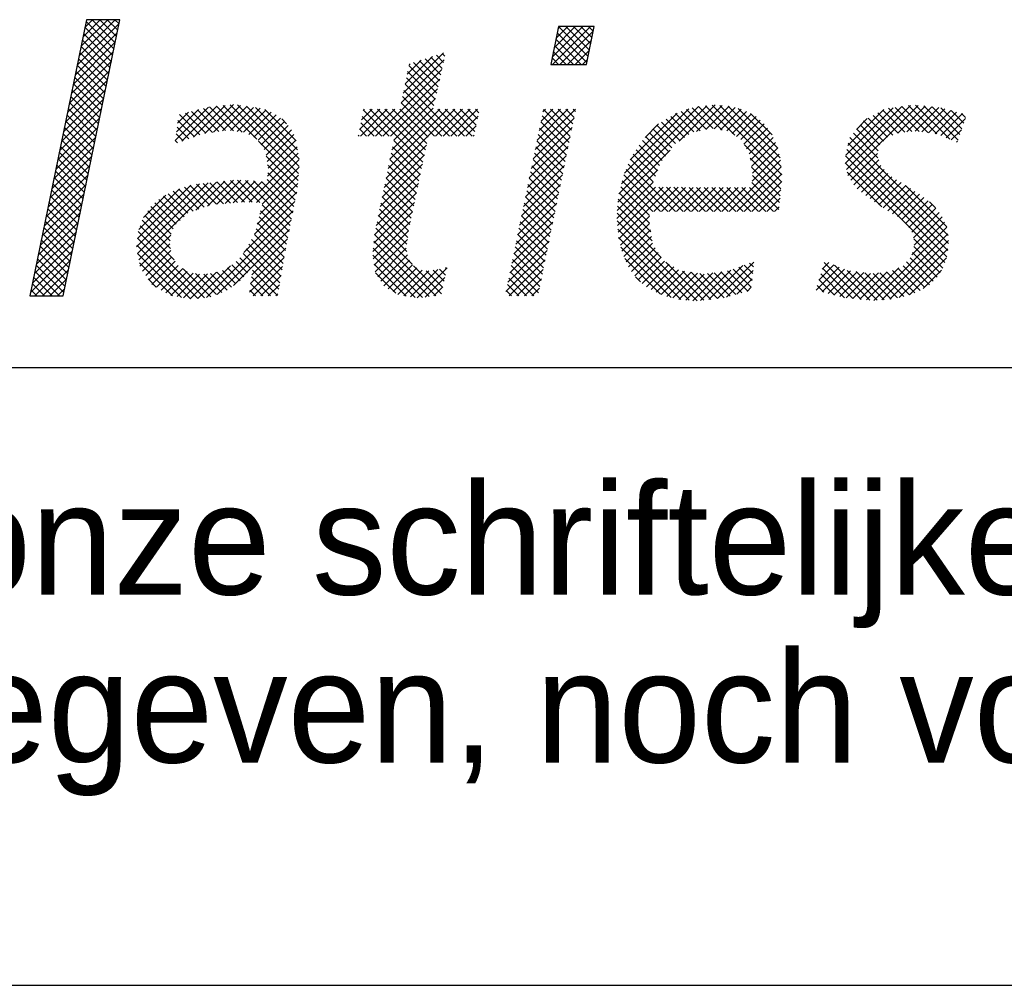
# Model space of a CAD drawing. Extents: x 9010 to 343255, y 15280 to 659207.
# Tile 67 of 76: x 114423 to 116017, y 15280 to 16844. Entities that reach past the tile are written whole.
import ezdxf

# ---------------------------------------------------------------- set-up
doc = ezdxf.new("R2010")
doc.units = 0
doc.header["$LTSCALE"] = 100
doc.layers.get('0').update_dxf_attribs({"linetype": 'CONTINUOUS'})
for name, color, linetype in [('00KAD025', 2, 'CONTINUOUS'), ('00KAD070', 5, 'CONTINUOUS'), ('7', 7, 'CONTINUOUS'), ('BL$2----', 7, 'CONTINUOUS'), ('BL$4----', 7, 'CONTINUOUS')]:
    doc.layers.add(name, color=color, linetype=linetype)
doc.styles.add('BURO-018', font='BUROFONT.shx', dxfattribs={"height": 180})
doc.styles.add('BURO-025', font='BUROFONT.shx', dxfattribs={"height": 250})
doc.styles.add('BURO-035', font='BUROFONT.shx', dxfattribs={"height": 350})
doc.styles.add('BURO-050', font='BUROFONT.shx', dxfattribs={"height": 500})

# ---------------------------------------------------------------- blocks, each defined once
blk = doc.blocks.new('A0-HOR')
at = {"layer": '00KAD025', "linetype": 'CONTINUOUS'}
blk.add_line((0, 0), (1189, 0), dxfattribs=at)
at = {"layer": '00KAD070', "linetype": 'CONTINUOUS'}
blk.add_line((10, 10), (1179, 10), dxfattribs=at)
blk = doc.blocks.new('*X1')
at = {"color": 0}
for p, q in [((43.326, -45.578), (45.82, -43.084)), ((43.442, -45.013), (45.59, -42.866)), ((43.558, -44.448), (45.141, -42.866)), ((43.674, -43.883), (44.691, -42.866)), ((45.431, -44.982), (43.786, -43.337)), ((43.79, -43.318), (44.242, -42.866)), ((45.507, -44.609), (43.863, -42.965)), ((45.584, -44.237), (44.213, -42.866)), ((45.66, -43.864), (44.662, -42.866)), ((45.737, -43.492), (45.111, -42.866)), ((45.813, -43.119), (45.56, -42.866)), ((71.641, -45.102), (73.47, -43.273)), ((71.658, -45.534), (73.919, -43.273)), ((71.755, -44.539), (73.021, -43.273)), ((71.869, -43.976), (72.572, -43.273)), ((71.983, -43.414), (72.123, -43.273)), ((73.787, -45.05), (72.011, -43.274)), ((73.862, -44.676), (72.459, -43.273)), ((73.938, -44.303), (72.908, -43.273)), ((74.013, -43.929), (73.357, -43.273)), ((74.089, -43.556), (73.806, -43.273)), ((43.21, -46.143), (45.704, -43.649)), ((45.354, -45.354), (43.71, -43.71)), ((73.373, -45.534), (71.86, -44.021)), ((73.711, -45.424), (71.935, -43.647)), ((72.107, -45.534), (74.09, -43.552)), ((43.094, -46.708), (45.588, -44.214)), ((45.201, -46.099), (43.557, -44.455)), ((45.278, -45.727), (43.633, -44.082)), ((72.924, -45.534), (71.784, -44.395)), ((72.556, -45.534), (73.976, -44.114)), ((42.978, -47.273), (45.472, -44.779)), ((45.048, -46.844), (43.404, -45.2)), ((45.125, -46.472), (43.48, -44.827)), ((62.756, -47.252), (65.167, -44.841)), ((62.874, -46.685), (64.501, -45.058)), ((65.002, -46.143), (64.06, -45.202)), ((65.084, -45.776), (64.399, -45.092)), ((65.166, -45.409), (64.738, -44.981)), ((65.248, -45.042), (65.076, -44.871)), ((72.026, -45.534), (71.633, -45.142)), ((72.475, -45.534), (71.709, -44.768)), ((73.005, -45.534), (73.862, -44.677)), ((42.862, -47.838), (45.356, -45.344)), ((44.972, -47.217), (43.327, -45.572)), ((62.639, -47.819), (65.2, -45.257)), ((62.991, -46.119), (63.835, -45.275)), ((64.755, -47.244), (63.101, -45.59)), ((63.109, -45.552), (63.169, -45.493)), ((64.838, -46.877), (63.383, -45.423)), ((64.92, -46.51), (63.722, -45.312)), ((71.577, -45.534), (71.558, -45.515)), ((73.454, -45.534), (73.748, -45.24)), ((42.746, -48.403), (45.24, -45.909)), ((44.819, -47.962), (43.174, -46.318)), ((44.895, -47.589), (43.251, -45.945)), ((61.103, -49.803), (65.071, -45.836)), ((64.591, -47.978), (62.947, -46.333)), ((64.673, -47.611), (63.024, -45.962)), ((42.63, -48.968), (45.124, -46.474)), ((44.742, -48.335), (43.098, -46.69)), ((61.552, -49.803), (64.941, -46.414)), ((65.967, -49.803), (62.87, -46.705)), ((42.514, -49.533), (45.008, -47.039)), ((44.59, -49.08), (42.945, -47.435)), ((44.666, -48.707), (43.022, -47.063)), ((62.001, -49.803), (64.812, -46.993)), ((65.069, -49.803), (62.715, -47.449)), ((65.518, -49.803), (62.793, -47.077)), ((42.398, -50.098), (44.892, -47.604)), ((44.513, -49.452), (42.869, -47.808)), ((49.168, -50.064), (51.158, -48.074)), ((49.569, -50.112), (51.655, -48.026)), ((50.257, -49.873), (52.152, -47.978)), ((50.933, -49.646), (52.648, -47.93)), ((52.632, -49.489), (51.212, -48.069)), ((51.456, -49.572), (53.055, -47.973)), ((53.159, -49.567), (51.622, -48.029)), ((51.978, -49.499), (53.445, -48.032)), ((54.036, -49.995), (52.031, -47.99)), ((56.526, -52.036), (52.441, -47.95)), ((52.462, -49.464), (53.835, -48.091)), ((56.563, -51.624), (52.887, -47.947)), ((56.556, -51.168), (53.416, -48.028)), ((56.462, -50.625), (53.945, -48.108)), ((62.203, -50.05), (64.682, -47.571)), ((64.62, -49.803), (62.638, -47.821)), ((75.623, -53.244), (80.869, -47.997)), ((75.773, -52.645), (80.371, -48.047)), ((79.206, -50.11), (81.367, -47.948)), ((81.24, -49.36), (79.991, -48.111)), ((80.239, -49.525), (81.782, -47.983)), ((81.781, -49.452), (80.376, -48.047)), ((82.537, -49.759), (80.784, -48.006)), ((80.797, -49.417), (82.196, -48.017)), ((85.336, -52.109), (81.192, -47.965)), ((81.294, -49.369), (82.557, -48.105)), ((85.299, -51.623), (81.648, -47.972)), ((85.228, -51.103), (82.137, -48.012)), ((89.124, -51.417), (92.498, -48.043)), ((89.148, -50.944), (91.979, -48.113)), ((89.197, -51.793), (93.017, -47.973)), ((89.278, -52.161), (93.465, -47.974)), ((93.526, -49.523), (92.1, -48.096)), ((92.255, -49.633), (93.874, -48.014)), ((94.052, -49.6), (92.495, -48.043)), ((92.781, -49.556), (94.283, -48.055)), ((94.578, -49.677), (92.891, -47.99)), ((93.281, -49.506), (94.691, -48.095)), ((95.348, -49.998), (93.309, -47.958)), ((95.843, -50.043), (93.807, -48.008)), ((95.956, -49.708), (94.305, -48.057)), ((96.07, -49.372), (94.815, -48.118)), ((42.282, -50.663), (44.776, -48.169)), ((44.36, -50.197), (42.716, -48.553)), ((44.437, -49.825), (42.792, -48.18)), ((49.237, -49.546), (50.555, -48.228)), ((49.305, -49.029), (49.95, -48.384)), ((50.638, -49.74), (49.419, -48.521)), ((50.985, -49.638), (49.776, -48.429)), ((51.379, -49.583), (50.133, -48.337)), ((51.773, -49.528), (50.49, -48.245)), ((52.166, -49.472), (50.847, -48.153)), ((52.853, -49.522), (54.225, -48.15)), ((53.245, -49.579), (54.574, -48.25)), ((53.564, -49.708), (54.89, -48.383)), ((53.844, -49.878), (55.181, -48.541)), ((54.113, -50.058), (55.443, -48.728)), ((56.368, -50.082), (54.508, -48.222)), ((60.15, -49.409), (61.357, -48.202)), ((60.205, -49.803), (61.806, -48.202)), ((60.267, -48.843), (60.908, -48.202)), ((61.477, -49.803), (60.31, -48.635)), ((60.383, -48.278), (60.459, -48.202)), ((61.926, -49.803), (60.386, -48.263)), ((60.654, -49.803), (62.255, -48.202)), ((63.934, -51.362), (60.774, -48.202)), ((64.012, -50.99), (61.223, -48.202)), ((64.09, -50.619), (61.672, -48.202)), ((61.737, -52.312), (65.847, -48.202)), ((61.853, -51.747), (65.398, -48.202)), ((61.97, -51.181), (64.949, -48.202)), ((62.087, -50.616), (64.553, -48.149)), ((64.168, -50.248), (62.121, -48.202)), ((64.245, -49.877), (62.561, -48.193)), ((64.695, -49.803), (66.296, -48.202)), ((66.416, -49.803), (64.815, -48.202)), ((65.144, -49.803), (66.745, -48.202)), ((66.865, -49.803), (65.264, -48.202)), ((65.593, -49.803), (67.194, -48.202)), ((67.037, -49.526), (65.713, -48.202)), ((66.042, -49.803), (67.224, -48.621)), ((67.114, -49.154), (66.163, -48.202)), ((67.191, -48.782), (66.612, -48.202)), ((67.268, -48.41), (67.061, -48.202)), ((70.628, -50.605), (73.031, -48.202)), ((70.744, -50.04), (72.582, -48.202)), ((70.86, -49.475), (72.133, -48.202)), ((70.977, -48.91), (71.684, -48.202)), ((72.648, -50.197), (71.042, -48.591)), ((71.093, -48.345), (71.235, -48.202)), ((72.724, -49.824), (71.119, -48.219)), ((72.799, -49.451), (71.551, -48.202)), ((72.875, -49.077), (72, -48.202)), ((72.951, -48.704), (72.449, -48.202)), ((73.027, -48.331), (72.898, -48.202)), ((75.953, -52.015), (79.784, -48.185)), ((76.295, -51.225), (79.087, -48.432)), ((79.793, -49.709), (78.713, -48.629)), ((80.088, -49.555), (78.997, -48.464)), ((80.464, -49.482), (79.329, -48.347)), ((80.839, -49.408), (79.66, -48.229)), ((81.677, -49.435), (82.905, -48.207)), ((82.061, -49.5), (83.229, -48.332)), ((82.369, -49.641), (83.532, -48.478)), ((82.633, -49.826), (83.816, -48.642)), ((85.09, -50.516), (82.729, -48.155)), ((84.757, -49.734), (83.472, -48.449)), ((89.271, -50.372), (91.423, -48.22)), ((91.957, -49.75), (90.78, -48.573)), ((92.28, -49.623), (91.07, -48.414)), ((92.672, -49.567), (91.36, -48.255)), ((93.08, -49.526), (91.704, -48.15)), ((93.689, -49.547), (95.053, -48.182)), ((94.08, -49.604), (95.407, -48.277)), ((94.472, -49.661), (95.76, -48.373)), ((94.809, -49.773), (96.114, -48.468)), ((96.183, -49.037), (95.43, -48.284)), ((96.297, -48.702), (96.045, -48.45)), ((42.051, -51.793), (44.544, -49.299)), ((42.166, -51.228), (44.66, -48.734)), ((44.207, -50.942), (42.563, -49.298)), ((44.284, -50.57), (42.639, -48.925)), ((49.972, -49.972), (49.273, -49.273)), ((50.305, -49.856), (49.325, -48.876)), ((54.289, -50.331), (55.684, -48.936)), ((54.465, -50.604), (55.897, -49.172)), ((55.803, -49.068), (55.513, -48.778)), ((61.028, -49.803), (60.233, -49.008)), ((66.491, -49.803), (67.107, -49.187)), ((70.396, -51.736), (72.83, -49.302)), ((70.512, -51.17), (72.944, -48.738)), ((72.572, -50.57), (70.965, -48.964)), ((77.185, -49.886), (77.99, -49.081)), ((78.992, -50.256), (77.893, -49.157)), ((79.259, -50.073), (78.16, -48.974)), ((79.526, -49.891), (78.437, -48.802)), ((82.897, -50.011), (84.051, -48.856)), ((83.08, -50.277), (84.286, -49.07)), ((89.788, -49.406), (90.429, -48.765)), ((91.184, -50.324), (90.001, -49.141)), ((91.408, -50.099), (90.202, -48.892)), ((91.635, -49.876), (90.49, -48.732)), ((95.126, -49.905), (96.28, -48.751)), ((41.935, -52.358), (44.428, -49.864)), ((44.131, -51.315), (42.486, -49.67)), ((49.639, -50.088), (49.22, -49.669)), ((54.584, -50.934), (56.089, -49.429)), ((54.642, -51.325), (56.247, -49.72)), ((60.13, -49.803), (60.079, -49.752)), ((60.579, -49.803), (60.156, -49.38)), ((66.94, -49.803), (66.99, -49.753)), ((70.28, -52.301), (72.715, -49.865)), ((72.42, -51.317), (70.812, -49.709)), ((72.496, -50.943), (70.889, -49.336)), ((78.396, -51.006), (77.23, -49.84)), ((78.591, -50.752), (77.451, -49.612)), ((78.786, -50.498), (77.672, -49.384)), ((83.235, -50.571), (84.478, -49.328)), ((83.391, -50.864), (84.664, -49.591)), ((83.468, -51.236), (84.823, -49.881)), ((95.247, -55.734), (89.4, -49.887)), ((91.068, -51.106), (89.601, -49.639)), ((91.089, -50.678), (89.801, -49.39)), ((95.443, -50.037), (96.05, -49.43)), ((41.819, -52.923), (44.312, -50.429)), ((43.978, -52.06), (42.333, -50.416)), ((44.054, -51.687), (42.41, -50.043)), ((49.305, -50.203), (49.168, -50.066)), ((56.488, -52.447), (54.14, -50.099)), ((54.663, -52.202), (56.429, -50.436)), ((54.7, -51.716), (56.363, -50.053)), ((61.62, -52.878), (64.146, -50.353)), ((63.778, -52.104), (62.121, -50.447)), ((63.856, -51.733), (62.198, -50.075)), ((70.164, -52.866), (72.601, -50.429)), ((72.269, -52.063), (70.659, -50.454)), ((72.344, -51.69), (70.736, -50.081)), ((78.044, -51.552), (76.838, -50.347)), ((78.201, -51.26), (77.019, -50.078)), ((85.328, -52.55), (83.107, -50.33)), ((83.526, -51.627), (84.962, -50.191)), ((95.272, -56.208), (89.3, -50.236)), ((95.76, -50.169), (95.821, -50.109)), ((41.703, -53.488), (44.197, -50.994)), ((43.901, -52.433), (42.257, -50.788)), ((53.565, -53.749), (56.496, -50.819)), ((56.451, -52.859), (54.594, -51.002)), ((61.504, -53.443), (64.026, -50.921)), ((63.7, -52.475), (62.045, -50.819)), ((70.048, -53.431), (72.486, -50.992)), ((72.193, -52.436), (70.583, -50.826)), ((75.563, -53.752), (78.68, -50.636)), ((77.797, -52.203), (76.477, -50.883)), ((77.921, -51.878), (76.657, -50.615)), ((83.561, -52.49), (85.175, -50.876)), ((83.584, -52.018), (85.089, -50.512)), ((95.166, -57), (89.141, -50.975)), ((95.233, -56.618), (89.221, -50.605)), ((89.456, -52.432), (91.05, -50.838)), ((41.587, -54.053), (44.081, -51.559)), ((43.748, -53.178), (42.104, -51.533)), ((43.825, -52.805), (42.18, -51.161)), ((54.004, -53.759), (56.562, -51.201)), ((54.355, -53.857), (56.561, -51.651)), ((56.392, -53.249), (54.673, -51.529)), ((61.387, -54.009), (63.907, -51.489)), ((63.544, -53.217), (61.891, -51.564)), ((63.622, -52.846), (61.968, -51.192)), ((69.931, -53.996), (72.372, -51.556)), ((72.041, -53.183), (70.43, -51.571)), ((72.117, -52.809), (70.506, -51.199)), ((78.997, -54.301), (76.182, -51.486)), ((77.674, -52.529), (76.317, -51.173)), ((82.199, -54.301), (85.26, -51.24)), ((82.648, -54.301), (85.301, -51.648)), ((85.286, -52.957), (83.451, -51.122)), ((85.244, -53.364), (83.529, -51.649)), ((95.066, -57.349), (89.122, -51.405)), ((89.634, -52.703), (91.113, -51.224)), ((89.838, -52.948), (91.235, -51.551)), ((41.471, -54.618), (43.965, -52.124)), ((43.672, -53.55), (42.027, -51.906)), ((54.208, -54.453), (56.516, -52.145)), ((56.319, -53.625), (54.684, -51.99)), ((61.271, -54.575), (63.788, -52.057)), ((63.467, -53.588), (61.814, -51.936)), ((69.815, -54.561), (72.257, -52.119)), ((71.965, -53.556), (70.353, -51.944)), ((75.525, -54.239), (77.941, -51.823)), ((78.099, -54.301), (75.911, -52.113)), ((78.548, -54.301), (76.046, -51.8)), ((83.097, -54.301), (85.333, -52.065)), ((85.202, -53.772), (83.593, -52.162)), ((91.298, -54.03), (89.23, -51.962)), ((90.091, -53.144), (91.44, -51.795)), ((90.344, -53.34), (91.654, -52.03)), ((90.599, -53.534), (91.9, -52.233)), ((41.355, -55.183), (43.849, -52.689)), ((43.519, -54.295), (41.874, -52.651)), ((43.595, -53.923), (41.951, -52.278)), ((46.858, -56.415), (50.62, -52.653)), ((46.912, -55.912), (50.095, -52.729)), ((46.924, -56.798), (51.123, -52.599)), ((46.995, -57.176), (51.627, -52.544)), ((51.233, -53.927), (50.05, -52.744)), ((50.399, -54.221), (52.13, -52.49)), ((51.626, -53.871), (50.429, -52.674)), ((52.042, -53.838), (50.834, -52.63)), ((51.092, -53.977), (52.634, -52.435)), ((52.458, -53.805), (51.239, -52.586)), ((52.874, -53.772), (51.644, -52.542)), ((51.649, -53.869), (53.081, -52.437)), ((53.294, -53.743), (52.049, -52.498)), ((52.137, -53.83), (53.507, -52.46)), ((53.753, -53.753), (52.455, -52.455)), ((52.624, -53.792), (53.932, -52.484)), ((54.212, -53.763), (52.874, -52.425)), ((53.111, -53.754), (54.358, -52.507)), ((56.025, -55.127), (53.35, -52.452)), ((56.098, -54.751), (53.825, -52.478)), ((54.061, -55.049), (56.471, -52.639)), ((56.172, -54.376), (54.3, -52.504)), ((56.245, -54), (54.643, -52.398)), ((61.154, -55.14), (63.669, -52.626)), ((63.311, -54.33), (61.661, -52.681)), ((63.389, -53.959), (61.738, -52.308)), ((69.699, -55.126), (72.143, -52.683)), ((71.814, -54.302), (70.2, -52.689)), ((71.89, -53.929), (70.277, -52.316)), ((75.498, -54.715), (77.667, -52.547)), ((77.438, -54.539), (75.727, -52.828)), ((77.65, -54.301), (75.817, -52.468)), ((83.546, -54.301), (85.332, -52.515)), ((85.161, -54.179), (83.553, -52.571)), ((90.862, -53.72), (92.175, -52.407)), ((91.125, -53.907), (92.45, -52.581)), ((91.387, -54.093), (92.725, -52.755)), ((95.169, -55.207), (92.705, -52.743)), ((41.239, -55.748), (43.733, -53.254)), ((43.366, -55.04), (41.722, -53.396)), ((43.442, -54.668), (41.798, -53.023)), ((46.999, -55.375), (49.43, -52.945)), ((47.273, -54.653), (48.607, -53.319)), ((49.689, -54.628), (48.457, -53.396)), ((49.92, -54.41), (48.753, -53.243)), ((50.237, -54.278), (49.05, -53.091)), ((50.569, -54.161), (49.372, -52.964)), ((50.901, -54.044), (49.711, -52.854)), ((53.896, -55.663), (56.412, -53.147)), ((61.05, -55.693), (63.549, -53.194)), ((63.155, -55.073), (61.508, -53.425)), ((63.233, -54.702), (61.584, -53.053)), ((69.583, -55.692), (72.028, -53.246)), ((71.738, -54.675), (70.124, -53.061)), ((75.535, -55.128), (77.81, -52.853)), ((75.571, -55.541), (78.257, -52.855)), ((75.625, -55.935), (78.704, -52.857)), ((77.444, -54.993), (75.637, -53.187)), ((77.709, -54.301), (79.151, -52.859)), ((79.446, -54.301), (77.999, -52.854)), ((78.158, -54.301), (79.598, -52.861)), ((79.895, -54.301), (78.45, -52.856)), ((78.607, -54.301), (80.045, -52.863)), ((80.344, -54.301), (78.901, -52.858)), ((79.056, -54.301), (80.492, -52.865)), ((80.793, -54.301), (79.352, -52.86)), ((79.505, -54.301), (80.939, -52.867)), ((81.242, -54.301), (79.803, -52.862)), ((79.954, -54.301), (81.386, -52.869)), ((81.691, -54.301), (80.254, -52.864)), ((80.403, -54.301), (81.833, -52.871)), ((82.14, -54.301), (80.705, -52.866)), ((80.852, -54.301), (82.28, -52.873)), ((82.589, -54.301), (81.156, -52.868)), ((81.301, -54.301), (82.727, -52.875)), ((83.038, -54.301), (81.606, -52.87)), ((81.75, -54.301), (83.174, -52.876)), ((83.487, -54.301), (82.057, -52.872)), ((83.936, -54.301), (82.508, -52.874)), ((84.385, -54.301), (82.959, -52.876)), ((84.834, -54.301), (83.41, -52.878)), ((83.995, -54.301), (85.28, -53.016)), ((91.661, -54.268), (93, -52.93)), ((91.944, -54.434), (93.274, -53.104)), ((92.227, -54.6), (93.549, -53.278)), ((41.123, -56.313), (43.617, -53.819)), ((43.289, -55.413), (41.645, -53.768)), ((49.049, -55.335), (47.716, -54.002)), ((49.226, -55.063), (47.955, -53.792)), ((49.457, -54.845), (48.193, -53.581)), ((53.263, -56.745), (56.303, -53.705)), ((55.951, -55.502), (54.345, -53.896)), ((60.999, -56.193), (63.43, -53.762)), ((63.082, -55.449), (61.431, -53.798)), ((69.467, -56.257), (71.914, -53.81)), ((71.586, -55.422), (69.97, -53.806)), ((71.662, -55.049), (70.047, -53.434)), ((77.6, -56.047), (75.545, -53.992)), ((77.522, -55.52), (75.577, -53.576)), ((84.444, -54.301), (85.229, -53.516)), ((92.471, -54.806), (93.804, -53.472)), ((92.712, -55.013), (94.058, -53.667)), ((92.911, -55.263), (94.312, -53.862)), ((94.494, -54.083), (94.145, -53.734)), ((41.007, -56.878), (43.501, -54.384)), ((43.137, -56.158), (41.492, -54.513)), ((43.213, -55.785), (41.569, -54.141)), ((48.867, -56.051), (47.351, -54.535)), ((48.921, -55.656), (47.531, -54.266)), ((51.024, -59.433), (56.194, -54.263)), ((55.878, -55.878), (54.256, -54.256)), ((60.948, -56.693), (63.311, -54.331)), ((62.976, -56.241), (61.277, -54.542)), ((63.029, -55.845), (61.354, -54.17)), ((69.351, -56.822), (71.799, -54.373)), ((71.435, -56.168), (69.817, -54.551)), ((71.511, -55.795), (69.894, -54.178)), ((78.147, -57.043), (75.512, -54.409)), ((75.71, -56.3), (77.437, -54.573)), ((84.893, -54.301), (85.177, -54.017)), ((93.096, -55.527), (94.515, -54.108)), ((93.194, -55.878), (94.716, -54.357)), ((40.891, -57.443), (43.385, -54.949)), ((43.06, -56.53), (41.416, -54.886)), ((49.106, -57.188), (47.076, -55.159)), ((48.879, -56.512), (47.194, -54.827)), ((51.664, -59.242), (56.085, -54.822)), ((55.735, -56.633), (54.079, -54.977)), ((55.805, -56.254), (54.168, -54.617)), ((60.975, -57.115), (63.191, -54.899)), ((62.972, -56.686), (61.201, -54.914)), ((69.235, -57.387), (71.685, -54.937)), ((71.359, -56.541), (69.741, -54.923)), ((80.284, -59.63), (75.511, -54.856)), ((75.794, -56.665), (77.447, -55.012)), ((93.09, -56.88), (95.041, -54.93)), ((93.221, -56.3), (94.898, -54.623)), ((40.775, -58.008), (43.269, -55.514)), ((42.907, -57.276), (41.263, -55.631)), ((42.984, -56.903), (41.339, -55.259)), ((50.916, -59.447), (46.959, -55.49)), ((47.065, -57.555), (48.909, -55.711)), ((52.633, -58.723), (55.975, -55.38)), ((55.602, -57.398), (53.885, -55.681)), ((55.669, -57.016), (53.99, -55.337)), ((61.036, -57.503), (63.081, -55.458)), ((64.711, -59.323), (61.053, -55.665)), ((63.288, -57.451), (61.124, -55.287)), ((69.119, -57.952), (71.57, -55.5)), ((71.207, -57.288), (69.588, -55.668)), ((71.283, -56.915), (69.664, -55.296)), ((79.804, -59.598), (75.554, -55.349)), ((75.915, -56.993), (77.504, -55.403)), ((90.814, -59.606), (95.183, -55.236)), ((91.297, -59.571), (95.234, -55.634)), ((40.659, -58.573), (43.153, -56.079)), ((42.831, -57.648), (41.186, -56.004)), ((50.085, -59.514), (46.871, -56.3)), ((50.516, -59.497), (46.914, -55.894)), ((47.219, -57.85), (48.845, -56.224)), ((55.469, -58.163), (53.554, -56.248)), ((55.536, -57.781), (53.72, -55.965)), ((53.73, -58.074), (55.866, -55.938)), ((64.316, -59.376), (61.012, -56.072)), ((61.097, -57.892), (63.011, -55.977)), ((69.002, -58.517), (71.456, -56.064)), ((71.131, -57.661), (69.511, -56.041)), ((79.309, -59.552), (75.605, -55.849)), ((76.055, -57.302), (77.562, -55.795)), ((76.196, -57.61), (77.62, -56.186)), ((91.78, -59.537), (95.284, -56.033)), ((94.939, -57.671), (93.207, -55.939)), ((40.543, -59.138), (43.037, -56.644)), ((42.678, -58.393), (41.033, -56.749)), ((42.754, -58.021), (41.11, -56.376)), ((49.546, -59.424), (46.925, -56.803)), ((47.403, -58.115), (48.898, -56.62)), ((55.336, -58.928), (53.222, -56.814)), ((55.403, -58.546), (53.388, -56.531)), ((53.662, -58.591), (55.759, -56.494)), ((63.465, -59.424), (60.942, -56.901)), ((63.92, -59.43), (60.97, -56.48)), ((61.246, -58.191), (62.942, -56.495)), ((61.424, -58.462), (63.007, -56.879)), ((68.886, -59.082), (71.341, -56.627)), ((70.98, -58.407), (69.358, -56.786)), ((71.056, -58.034), (69.435, -56.413)), ((78.738, -59.43), (75.74, -56.433)), ((76.38, -57.875), (77.782, -56.473)), ((76.567, -58.137), (77.957, -56.747)), ((92.334, -59.432), (95.242, -56.525)), ((94.593, -58.222), (93.12, -56.75)), ((94.773, -57.954), (93.203, -56.383)), ((40.798, -59.332), (42.921, -57.209)), ((42.525, -59.138), (40.88, -57.494)), ((42.601, -58.766), (40.957, -57.121)), ((49.007, -59.334), (47.028, -57.355)), ((47.586, -58.381), (48.968, -56.999)), ((47.77, -58.646), (49.157, -57.259)), ((48.048, -58.818), (49.346, -57.519)), ((53.255, -58.194), (52.55, -57.489)), ((53.469, -57.959), (52.796, -57.287)), ((53.683, -57.724), (53.027, -57.068)), ((53.593, -59.109), (55.665, -57.037)), ((62.937, -59.345), (61.025, -57.433)), ((61.602, -58.734), (63.13, -57.206)), ((61.864, -58.921), (63.306, -57.479)), ((69.086, -59.332), (71.227, -57.191)), ((70.828, -59.154), (69.205, -57.531)), ((70.904, -58.781), (69.282, -57.158)), ((78.093, -59.234), (75.968, -57.109)), ((76.767, -58.386), (78.132, -57.021)), ((77.016, -58.586), (78.335, -57.267)), ((77.264, -58.786), (78.616, -57.435)), ((80.689, -59.586), (78.423, -57.32)), ((80.988, -59.553), (83.018, -57.523)), ((81.492, -59.498), (83.67, -57.32)), ((83.6, -58.006), (83.09, -57.496)), ((83.642, -57.599), (83.415, -57.373)), ((87.541, -58.389), (88.447, -57.482)), ((87.741, -57.739), (88.131, -57.349)), ((90.077, -59.544), (87.867, -57.334)), ((90.576, -59.594), (88.477, -57.495)), ((94.143, -58.671), (92.777, -57.305)), ((92.945, -59.27), (95.146, -57.07)), ((94.368, -58.447), (92.98, -57.059)), ((42.27, -59.332), (40.804, -57.866)), ((41.247, -59.332), (42.805, -57.774)), ((48.325, -58.989), (49.611, -57.703)), ((48.603, -59.161), (49.887, -57.876)), ((48.896, -59.316), (50.236, -57.976)), ((49.281, -59.38), (50.621, -58.041)), ((51.298, -59.381), (49.637, -57.719)), ((49.666, -59.444), (51.086, -58.024)), ((50.051, -59.508), (51.63, -57.929)), ((51.624, -59.257), (50.365, -57.998)), ((50.511, -59.497), (52.465, -57.543)), ((51.95, -59.134), (50.864, -58.048)), ((52.254, -58.99), (51.27, -58.005)), ((52.518, -58.804), (51.64, -57.926)), ((52.781, -58.618), (51.98, -57.817)), ((53.041, -58.43), (52.276, -57.664)), ((55.27, -59.311), (53.765, -57.806)), ((53.819, -59.332), (55.57, -57.581)), ((62.318, -59.175), (61.108, -57.965)), ((62.152, -59.082), (63.567, -57.666)), ((62.44, -59.243), (63.889, -57.793)), ((62.806, -59.325), (64.284, -57.847)), ((63.197, -59.384), (64.822, -57.758)), ((65.041, -59.203), (63.375, -57.538)), ((63.588, -59.442), (65.373, -57.656)), ((65.12, -58.834), (64.127, -57.841)), ((65.199, -58.464), (64.543, -57.808)), ((65.279, -58.095), (64.92, -57.735)), ((65.358, -57.725), (65.284, -57.651)), ((70.557, -59.332), (69.129, -57.903)), ((69.535, -59.332), (71.113, -57.754)), ((77.542, -58.958), (78.896, -57.604)), ((77.841, -59.108), (79.177, -57.772)), ((78.14, -59.258), (79.529, -57.869)), ((78.485, -59.362), (79.921, -57.926)), ((78.839, -59.457), (80.313, -57.983)), ((79.203, -59.542), (80.714, -58.031)), ((81.094, -59.541), (79.404, -57.851)), ((79.613, -59.58), (81.232, -57.962)), ((81.499, -59.497), (79.929, -57.927)), ((80.024, -59.619), (81.75, -57.893)), ((81.896, -59.445), (80.454, -58.004)), ((80.484, -59.608), (82.294, -57.798)), ((82.247, -59.348), (80.905, -58.005)), ((82.599, -59.25), (81.301, -57.953)), ((82.951, -59.153), (81.698, -57.9)), ((82.032, -59.407), (83.619, -57.82)), ((83.302, -59.056), (82.094, -57.847)), ((83.516, -58.82), (82.439, -57.743)), ((83.558, -58.413), (82.764, -57.619)), ((87.393, -58.985), (88.762, -57.616)), ((89.077, -59.442), (87.655, -58.02)), ((87.743, -59.084), (89.078, -57.749)), ((89.577, -59.493), (87.761, -57.677)), ((88.094, -59.182), (89.438, -57.838)), ((88.444, -59.281), (89.833, -57.893)), ((88.795, -59.38), (90.227, -57.947)), ((89.171, -59.452), (90.621, -58.002)), ((91.022, -59.591), (89.242, -57.811)), ((89.579, -59.493), (91.11, -57.963)), ((91.441, -59.561), (89.763, -57.883)), ((89.987, -59.535), (91.617, -57.905)), ((91.854, -59.526), (90.284, -57.955)), ((90.394, -59.576), (92.318, -57.652)), ((92.23, -59.452), (90.779, -58.001)), ((92.606, -59.379), (91.181, -57.955)), ((92.946, -59.27), (91.584, -57.908)), ((93.269, -59.144), (91.945, -57.82)), ((93.582, -59.008), (92.255, -57.681)), ((93.863, -58.84), (92.564, -57.541)), ((93.768, -58.896), (94.862, -57.803)), ((41.371, -59.332), (40.651, -58.611)), ((41.821, -59.332), (40.727, -58.239)), ((41.696, -59.332), (42.689, -58.339)), ((48.031, -58.807), (47.546, -58.322)), ((54.393, -59.332), (53.661, -58.6)), ((54.842, -59.332), (53.713, -58.203)), ((54.268, -59.332), (55.476, -58.124)), ((54.717, -59.332), (55.381, -58.668)), ((64.069, -59.41), (65.25, -58.228)), ((69.659, -59.332), (68.976, -58.648)), ((70.108, -59.332), (69.052, -58.276)), ((69.984, -59.332), (70.998, -58.318)), ((76.911, -58.501), (76.616, -58.207)), ((82.652, -59.236), (83.567, -58.321)), ((87.851, -59.114), (87.443, -58.706)), ((88.476, -59.29), (87.549, -58.363)), ((40.922, -59.332), (40.574, -58.984)), ((42.145, -59.332), (42.573, -58.904)), ((53.944, -59.332), (53.608, -58.996)), ((55.166, -59.332), (55.287, -59.211)), ((64.588, -59.34), (65.127, -58.8)), ((69.21, -59.332), (68.899, -59.021)), ((70.433, -59.332), (70.884, -58.881)), ((83.273, -59.064), (83.516, -58.821))]:
    blk.add_line(p, q, dxfattribs=at)
blk = doc.blocks.new('KUIJPERSKLEUR')
at = {"layer": '7', "color": 170, "linetype": 'CONTINUOUS'}
for points in [[(-133.789, 15.632), (-134.707, 11.162), (-134.169, 11.162), (-133.251, 15.632), (-133.789, 15.632)], [(-125.697, 14.908), (-125.573, 15.522), (-126.152, 15.522), (-126.276, 14.908), (-125.697, 14.908)]]:
    blk.add_lwpolyline(points, dxfattribs=at)
at = {"color": 170, "xscale": 0.271494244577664, "yscale": 0.271494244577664, "zscale": 0.271494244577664}
blk.add_blockref('*X1', (-145.703, 27.27), dxfattribs=at)
at = {"color": 1, "style": 'BURO-018'}
for s, p in [('Deze tekening blijft eigendom en mag zonder onze schriftelijke toestemming niet', (-185, 6.326)), ('gekopieerd of aan derden ter inzage worden gegeven, noch voor of door derden worden gebruikt', (-185, 3.607))]:
    blk.add_text(s, height=1.8, dxfattribs=at).set_placement(p)
at = {"color": 150, "style": 'BURO-025'}
for tag, p in [('TKSCHAAL', (-167, 67)), ('TKBLADNR', (-124, 67)), ('TKDATCREAT', (-81, 67)), ('TKDATA', (-30, 67)), ('TKINIT', (-30, 58)), ('PRPRLEID', (-30, 49)), ('PRGRLEID', (-30, 40))]:
    blk.add_attdef(tag, p, '', height=2.5, dxfattribs=at)
at = {"color": 3, "style": 'BURO-035'}
for tag, p in [('PROMSCHR', (-177, 55)), ('TK1OMSCHR', (-177, 42))]:
    blk.add_attdef(tag, p, '', height=3.5, dxfattribs=at)
at = {"color": 1, "style": 'BURO-025'}
blk.add_attdef('TKFILE', (-4, 40), '', height=2.5, rotation=90, dxfattribs=at)
blk.add_attdef('PRNAAM', (-30, 31.5), '', height=2.5, dxfattribs=at)
at = {"color": 4, "style": 'BURO-050'}
blk.add_attdef('TKTEKNR', (-48, 19), '', height=5, dxfattribs=at)

msp = doc.modelspace()

# ---------------------------------------------------------------- block references
at = {"layer": 'BL$2----', "xscale": 100, "yscale": 100, "zscale": 100}
msp.add_blockref('A0-HOR', (9010.1, 15280.4), dxfattribs=at)
at = {"layer": 'BL$4----', "xscale": 100, "yscale": 100, "zscale": 100}
msp.add_blockref('KUIJPERSKLEUR', (127910.1, 15280.4), dxfattribs=at)

doc.saveas('drawing.dxf')
